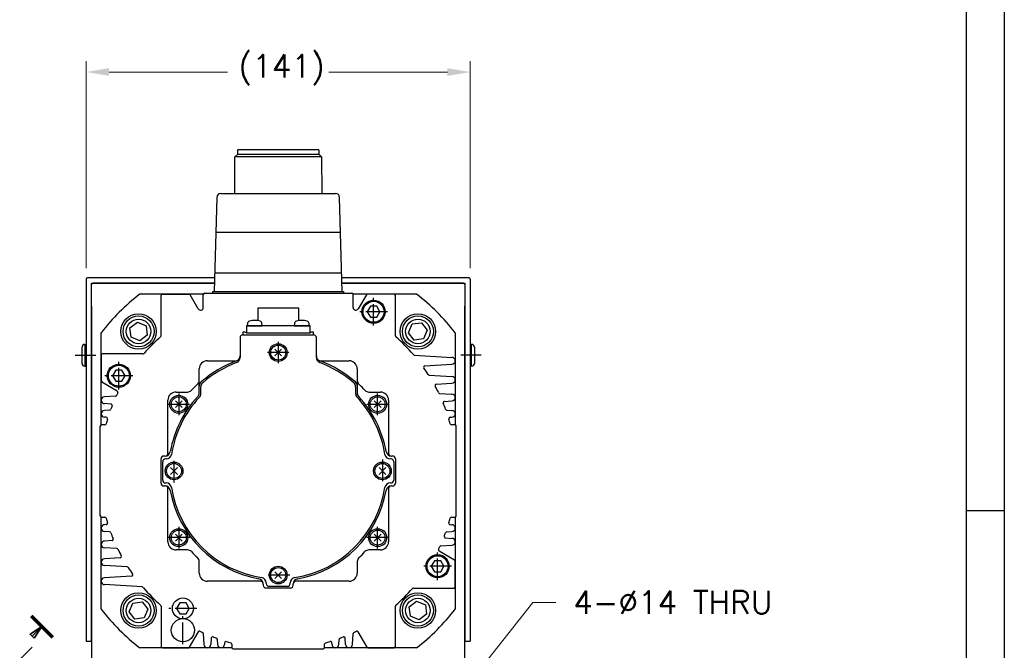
# Model space of a CAD drawing. Extents: x 18241 to 19925, y -4495 to -3297.
# Tile 10 of 24: x 19561 to 19923, y -3942 to -3710. Entities that reach past the tile are written whole.
import ezdxf

# ---------------------------------------------------------------- set-up
doc = ezdxf.new("R2010")
doc.units = 0
doc.header["$LTSCALE"] = 25.4
for name, pattern in [('CENTER', [2, 1.25, -0.25, 0.25, -0.25]), ('DASH_CENTER', [14, 11, -1, 1, -1]), ('PHANTOM', [63.5, 31.75, -6.35, 6.35, -6.35, 6.35, -6.35])]:
    doc.linetypes.add(name, pattern=pattern)
doc.layers.get('0').update_dxf_attribs({"linetype": 'CONTINUOUS'})
doc.layers.get('Defpoints').update_dxf_attribs({"linetype": 'CONTINUOUS'})
doc.layers.add('ATA-CENTER', color=133, linetype='CENTER')
doc.layers.add('ATA-DIM', color=252, linetype='CONTINUOUS', lineweight=25)
doc.layers.add('ATA-SECTION', color=3, linetype='CONTINUOUS', lineweight=35)
doc.styles.get("Standard").update_dxf_attribs({"font": 'simplex.shx'})
doc.dimstyles.new('ata_A1', dxfattribs={"dimtxt": 4.2, "dimasz": 4.2, "dimexe": 2, "dimexo": 2, "dimgap": 2, "dimtad": 0, "dimtih": 1, "dimtoh": 1, "dimdec": 6, "dimdsep": 46, "dimtxsty": 'Standard', "dimcen": 0, "dimclrd": 252, "dimclre": 252, "dimclrt": 4, "dimadec": 6, "dimazin": 2, "dimtfac": 1, "dimtdec": 6, "dimtofl": 0, "dimtmove": 0, "dimatfit": 3, "dimfxl": 0, "dimtolj": 1, "dimtzin": 0, "dimlwd": 0, "dimlwe": 0, "dimarcsym": 0})

# ---------------------------------------------------------------- blocks, each defined once
blk = doc.blocks.new('*D15322')
at = {"layer": 'ATA-DIM', "color": 252, "lineweight": 0}
for p, q in [((19585.61, -3801.6), (19585.61, -3725.52)), ((19726.61, -3801.6), (19726.61, -3725.52)), ((19594.01, -3729.52), (19637.53, -3729.52)), ((19718.21, -3729.52), (19674.68, -3729.52))]:
    blk.add_line(p, q, dxfattribs=at)
at = {"layer": 'ATA-DIM', "color": 252}
for points in [[(19594.01, -3728.12), (19594.01, -3730.92), (19585.61, -3729.52)], [(19718.21, -3730.92), (19718.21, -3728.12), (19726.61, -3729.52)]]:
    blk.add_solid(points, dxfattribs=at)
at = {"layer": 'Defpoints', "color": 0}
for p in [(19726.61, -3729.52), (19585.61, -3805.6), (19726.61, -3805.6)]:
    blk.add_point(p, dxfattribs=at)
at = {"layer": 'ATA-DIM', "color": 4, "insert": (19641.53, -3723.13), "char_height": 8.4, "attachment_point": 1}
blk.add_mtext('\\A1;(141)', dxfattribs=at)
blk = doc.blocks.new('*D15321')
at = {"layer": 'ATA-DIM', "color": 252, "lineweight": 0}
for p, q in [((19749.57, -3924.4), (19720.46, -3961.22)), ((19757.99, -3924.4), (19749.57, -3924.4))]:
    blk.add_line(p, q, dxfattribs=at)
at = {"layer": 'ATA-DIM', "color": 252}
blk.add_solid([(19719.36, -3960.35), (19721.56, -3962.09), (19715.25, -3967.81)], dxfattribs=at)
at = {"layer": 'Defpoints', "color": 0}
for p in [(19715.25, -3967.81), (19706.57, -3978.79)]:
    blk.add_point(p, dxfattribs=at)
at = {"layer": 'ATA-DIM', "color": 4, "insert": (19800.97, -3924.4), "char_height": 8.4, "attachment_point": 5}
blk.add_mtext('4-%%c14 THRU', dxfattribs=at)
blk = doc.blocks.new('ata-Border-A1-002')
at = {"color": 253, "ltscale": 0.5}
blk.add_line((841, 594), (841, 0), dxfattribs=at)
blk.add_line((834, 585), (834, 9))
at = {"color": 253, "linetype": 'Continuous'}
blk.add_line((841, 297), (834, 297), dxfattribs=at)

msp = doc.modelspace()

# ---------------------------------------------------------------- linework, layer by layer
at = {"color": 7, "linetype": 'Continuous'}
for p, q in [((19656.1078317, -3758.10047), (19641.2328317, -3758.10047)), ((19641.2328317, -3759.69047), (19641.2328317, -3758.10047)), ((19670.9828317, -3758.10047), (19656.1078317, -3758.10047)), ((19670.9828317, -3758.10047), (19670.9828317, -3759.69047)), ((19640.1298797, -3774.15047), (19640.2328317, -3760.69047)), ((19640.2328317, -3760.69047), (19641.2328317, -3759.69047)), ((19656.1078317, -3760.69047), (19640.2328317, -3760.69047)), ((19641.2328317, -3759.69047), (19656.1078317, -3759.69047)), ((19656.1078317, -3759.69047), (19670.9828317, -3759.69047)), ((19671.9828317, -3760.69047), (19656.1078317, -3760.69047)), ((19670.9828317, -3759.69047), (19671.9828317, -3760.69047)), ((19671.9828317, -3760.69047), (19672.0857837, -3774.15047)), ((19633.5653744, -3775.6067568), (19632.6165781, -3810.10047)), ((19635.0647373, -3774.15047), (19656.1078317, -3774.15047)), ((19656.1078317, -3774.15047), (19677.1509262, -3774.15047)), ((19679.5990854, -3810.10047), (19678.6502891, -3775.6067568)), ((19633.1938376, -3788.35047), (19656.1078317, -3788.35047)), ((19656.1078317, -3788.35047), (19679.0218259, -3788.35047)), ((19632.7565198, -3803.35047), (19656.1078317, -3803.35047)), ((19656.1078317, -3803.35047), (19679.4591437, -3803.35047)), ((19628.6495742, -3811.10047), (19605.3018282, -3811.10047)), ((19613.1078317, -3826.4642937), (19613.1078317, -3811.60047)), ((19613.6078317, -3811.10047), (19623.3191566, -3811.10047)), ((19626.7418063, -3816.5286732), (19623.7521693, -3811.35047)), ((19628.6078317, -3816.0286732), (19628.6078317, -3811.30047)), ((19629.1078317, -3810.80047), (19683.1078317, -3810.80047)), ((19632.1078317, -3810.10047), (19680.1078317, -3810.10047)), ((19632.1078317, -3810.80047), (19632.1078317, -3810.10047)), ((19680.1078317, -3810.10047), (19680.1078317, -3810.80047)), ((19706.9138353, -3811.10047), (19683.5660893, -3811.10047)), ((19683.6078317, -3816.0286732), (19683.6078317, -3811.30047)), ((19688.4634942, -3811.35047), (19685.4738572, -3816.5286732)), ((19699.1078317, -3826.4642937), (19699.1078317, -3811.60047)), ((19648.7078317, -3816.10047), (19663.5078317, -3816.10047)), ((19648.7078317, -3820.9093815), (19648.7078317, -3816.10047)), ((19663.5078317, -3816.10047), (19663.5078317, -3820.9093815)), ((19689.9531312, -3815.60047), (19688.7984307, -3817.60047)), ((19692.2625323, -3815.60047), (19689.9531312, -3815.60047)), ((19693.4172328, -3817.60047), (19692.2625323, -3815.60047)), ((19688.7984307, -3817.60047), (19689.9531312, -3819.60047)), ((19689.9531312, -3819.60047), (19692.2625323, -3819.60047)), ((19692.2625323, -3819.60047), (19693.4172328, -3817.60047)), ((19667.8078317, -3822.80047), (19644.4078317, -3822.80047)), ((19644.4078317, -3822.80047), (19644.4078317, -3825.30047)), ((19644.8019564, -3821.9532211), (19644.7278317, -3822.80047)), ((19644.7278317, -3822.80047), (19650.2278317, -3822.80047)), ((19650.2278317, -3822.80047), (19650.1537071, -3821.9532211)), ((19662.0619564, -3821.9532211), (19661.9878317, -3822.80047)), ((19661.9878317, -3822.80047), (19667.4878317, -3822.80047)), ((19667.4878317, -3822.80047), (19667.4137071, -3821.9532211)), ((19667.8078317, -3825.30047), (19667.8078317, -3822.80047)), ((19591.1078317, -3859.1422124), (19591.1078317, -3825.2944664)), ((19642.1078317, -3827.10047), (19642.1078317, -3834.4156706)), ((19643.1078317, -3826.10047), (19669.1078317, -3826.10047)), ((19644.4078317, -3825.30047), (19667.8078317, -3825.30047)), ((19670.1078317, -3834.4156706), (19670.1078317, -3827.10047)), ((19721.1078317, -3825.2944664), (19721.1078317, -3859.1422124)), ((19591.1078317, -3833.60047), (19591.1078317, -3843.0117949)), ((19606.4716554, -3833.10047), (19591.6078317, -3833.10047)), ((19654.8703949, -3831.3630331), (19657.3452686, -3833.8379069)), ((19657.3452686, -3831.3630331), (19654.8703949, -3833.8379069)), ((19706.0676621, -3833.5070271), (19719.8578317, -3834.35047)), ((19630.1078317, -3835.60047), (19640.9219531, -3835.60047)), ((19671.2937104, -3835.60047), (19682.1078317, -3835.60047)), ((19709.938401, -3837.4571684), (19719.8578317, -3836.85047)), ((19596.4531312, -3839.10047), (19595.2984307, -3841.10047)), ((19595.2984307, -3841.10047), (19596.4531312, -3843.10047)), ((19598.7625323, -3839.10047), (19596.4531312, -3839.10047)), ((19599.9172328, -3841.10047), (19598.7625323, -3839.10047)), ((19598.7625323, -3843.10047), (19599.9172328, -3841.10047)), ((19627.1078317, -3847.3940513), (19627.1078317, -3838.60047)), ((19685.1078317, -3838.60047), (19685.1078317, -3847.3940513)), ((19711.5519077, -3840.8424579), (19719.8578317, -3841.35047)), ((19597.0416266, -3846.726348), (19591.3578317, -3843.4448076)), ((19596.4531312, -3843.10047), (19598.7625323, -3843.10047)), ((19627.7078317, -3847.6300906), (19627.7078317, -3845.1899135)), ((19684.5078317, -3845.1899135), (19684.5078317, -3847.6300906)), ((19714.1290579, -3844.2008568), (19719.8578317, -3843.85047)), ((19596.3695374, -3848.6051036), (19592.3578317, -3848.85047)), ((19618.6078317, -3847.10047), (19622.8024268, -3847.10047)), ((19689.4132367, -3847.10047), (19693.6078317, -3847.10047)), ((19715.3526972, -3847.5749242), (19719.8578317, -3847.85047)), ((19594.6988222, -3851.4936511), (19592.3578317, -3851.35047)), ((19615.6078317, -3869.60047), (19615.6078317, -3850.10047)), ((19620.8452686, -3852.8379069), (19618.3703949, -3850.3630331)), ((19620.8452686, -3850.3630331), (19618.3703949, -3852.8379069)), ((19693.8452686, -3850.3630331), (19691.3703949, -3852.8379069)), ((19693.8452686, -3852.8379069), (19691.3703949, -3850.3630331)), ((19696.6078317, -3850.10047), (19696.6078317, -3869.60047)), ((19717.1199845, -3850.5179239), (19719.8578317, -3850.35047)), ((19594.2249396, -3853.7362728), (19592.3578317, -3853.85047)), ((19717.985678, -3853.7359642), (19719.8578317, -3853.85047)), ((19590.8078317, -3892.60047), (19590.8078317, -3859.60047)), ((19592.4701857, -3859.10047), (19591.3078317, -3859.10047)), ((19592.9964217, -3856.3895278), (19592.3578317, -3856.35047)), ((19719.2192418, -3856.3895278), (19719.8578317, -3856.35047)), ((19720.9078317, -3859.10047), (19719.7454778, -3859.10047)), ((19721.4078317, -3892.60047), (19721.4078317, -3859.60047)), ((19614.5288891, -3870.60047), (19614.1715237, -3870.60047)), ((19698.0441397, -3870.60047), (19697.6867744, -3870.60047)), ((19613.1078317, -3880.60047), (19613.1078317, -3871.60047)), ((19613.7078317, -3879.50047), (19613.7078317, -3872.70047)), ((19614.9524858, -3871.70047), (19614.7443258, -3871.70047)), ((19697.4713376, -3871.70047), (19697.2631777, -3871.70047)), ((19698.5078317, -3872.70047), (19698.5078317, -3879.50047)), ((19699.1078317, -3871.60047), (19699.1078317, -3880.60047)), ((19616.6203949, -3874.8630331), (19619.0952686, -3877.3379069)), ((19616.6203949, -3877.3379069), (19619.0952686, -3874.8630331)), ((19695.5952686, -3877.3379069), (19693.1203949, -3874.8630331)), ((19695.5952686, -3874.8630331), (19693.1203949, -3877.3379069)), ((19614.7443258, -3880.50047), (19614.9524858, -3880.50047)), ((19697.2631777, -3880.50047), (19697.4713376, -3880.50047)), ((19614.1715237, -3881.60047), (19614.5288891, -3881.60047)), ((19615.6078317, -3902.10047), (19615.6078317, -3882.60047)), ((19696.6078317, -3882.60047), (19696.6078317, -3902.10047)), ((19697.6867744, -3881.60047), (19698.0441397, -3881.60047)), ((19591.1078317, -3926.9064736), (19591.1078317, -3893.0587276)), ((19591.3078317, -3893.10047), (19592.4701857, -3893.10047)), ((19592.9964217, -3895.8114122), (19592.3578317, -3895.85047)), ((19719.2192418, -3895.8114122), (19719.8578317, -3895.85047)), ((19719.7454778, -3893.10047), (19720.9078317, -3893.10047)), ((19721.1078317, -3893.0587276), (19721.1078317, -3926.9064736)), ((19594.2299855, -3898.4649758), (19592.3578317, -3898.35047)), ((19618.3703949, -3901.8379069), (19620.8452686, -3899.3630331)), ((19618.3703949, -3899.3630331), (19620.8452686, -3901.8379069)), ((19691.3703949, -3899.3630331), (19693.8452686, -3901.8379069)), ((19691.3703949, -3901.8379069), (19693.8452686, -3899.3630331)), ((19717.9907239, -3898.4646672), (19719.8578317, -3898.35047)), ((19595.095679, -3901.6830161), (19592.3578317, -3901.85047)), ((19717.5168413, -3900.7072889), (19719.8578317, -3900.85047)), ((19596.8629663, -3904.6260158), (19592.3578317, -3904.35047)), ((19622.8024268, -3905.10047), (19618.6078317, -3905.10047)), ((19693.6078317, -3905.10047), (19689.4132367, -3905.10047)), ((19715.1740369, -3905.4745919), (19720.8578317, -3908.7561324)), ((19715.8461261, -3903.5958364), (19719.8578317, -3903.35047)), ((19598.0866056, -3908.0000832), (19592.3578317, -3908.35047)), ((19627.1078317, -3913.60047), (19627.1078317, -3909.405875)), ((19685.1078317, -3909.405875), (19685.1078317, -3913.60047)), ((19713.4531312, -3909.10047), (19712.2984307, -3911.10047)), ((19715.7625323, -3909.10047), (19713.4531312, -3909.10047)), ((19716.9172328, -3911.10047), (19715.7625323, -3909.10047)), ((19721.1078317, -3918.60047), (19721.1078317, -3909.1891451)), ((19600.6637558, -3911.3584821), (19592.3578317, -3910.85047)), ((19654.8703949, -3915.5879069), (19657.3452686, -3913.1130331)), ((19657.3452686, -3915.5879069), (19654.8703949, -3913.1130331)), ((19712.2984307, -3911.10047), (19713.4531312, -3913.10047)), ((19713.4531312, -3913.10047), (19715.7625323, -3913.10047)), ((19715.7625323, -3913.10047), (19716.9172328, -3911.10047)), ((19602.2772625, -3914.7437716), (19592.3578317, -3915.35047)), ((19649.6078317, -3916.60047), (19630.1078317, -3916.60047)), ((19650.6078317, -3917.6794126), (19650.6078317, -3918.036778)), ((19651.7078317, -3917.2558159), (19651.7078317, -3917.4639759)), ((19660.5078317, -3917.4639759), (19660.5078317, -3917.2558159)), ((19661.6078317, -3918.036778), (19661.6078317, -3917.6794126)), ((19682.1078317, -3916.60047), (19662.6078317, -3916.60047)), ((19606.1480014, -3918.6939129), (19592.3578317, -3917.85047)), ((19660.6078317, -3919.10047), (19651.6078317, -3919.10047)), ((19659.5078317, -3918.50047), (19652.7078317, -3918.50047)), ((19705.7440081, -3919.10047), (19720.6078317, -3919.10047)), ((19619.9531312, -3924.60047), (19618.7984307, -3926.60047)), ((19622.2625323, -3924.60047), (19619.9531312, -3924.60047)), ((19623.4172328, -3926.60047), (19622.2625323, -3924.60047)), ((19613.1078317, -3925.7366463), (19613.1078317, -3940.60047)), ((19618.7984307, -3926.60047), (19619.9531312, -3928.60047)), ((19622.2625323, -3928.60047), (19623.4172328, -3926.60047)), ((19699.1078317, -3940.60047), (19699.1078317, -3925.7366463)), ((19619.9531312, -3928.60047), (19622.2625323, -3928.60047)), ((19626.7337098, -3935.1666752), (19623.4521693, -3940.85047)), ((19688.7634942, -3940.85047), (19685.4819537, -3935.1666752)), ((19628.6124653, -3935.8387643), (19628.8578317, -3939.85047)), ((19631.5010129, -3937.5094796), (19631.3578317, -3939.85047)), ((19633.7436345, -3937.9833621), (19633.8578317, -3939.85047)), ((19636.3968896, -3939.21188), (19636.3578317, -3939.85047)), ((19675.8578317, -3939.85047), (19675.8187739, -3939.21188)), ((19678.3578317, -3939.85047), (19678.472029, -3937.9833621)), ((19680.8578317, -3939.85047), (19680.7146506, -3937.5094796)), ((19683.3578317, -3939.85047), (19683.6031982, -3935.8387643)), ((19639.1495742, -3941.10047), (19605.3018282, -3941.10047)), ((19613.6078317, -3941.10047), (19623.0191566, -3941.10047)), ((19639.1078317, -3939.7381161), (19639.1078317, -3940.90047)), ((19639.6078317, -3941.40047), (19672.6078317, -3941.40047)), ((19706.9138353, -3941.10047), (19673.0660893, -3941.10047)), ((19673.1078317, -3940.90047), (19673.1078317, -3939.7381161)), ((19689.1965069, -3941.10047), (19698.6078317, -3941.10047))]:
    msp.add_line(p, q, dxfattribs=at)
for p, q in [((19585.6078317, -3805.60047), (19585.6078317, -3938.60047)), ((19632.7541099, -3805.10047), (19586.1078317, -3805.10047)), ((19726.1078317, -3805.10047), (19679.4615536, -3805.10047)), ((19726.6078317, -3805.60047), (19726.6078317, -3938.60047)), ((19587.6078317, -3807.10047), (19632.6990972, -3807.10047)), ((19587.6078317, -3807.60047), (19588.1078317, -3807.10047)), ((19587.6078317, -3938.60047), (19587.6078317, -3807.10047)), ((19632.6990972, -3807.10047), (19588.1078317, -3807.10047)), ((19724.1078317, -3807.10047), (19679.5165663, -3807.10047)), ((19679.5165663, -3807.10047), (19724.6078317, -3807.10047)), ((19724.1078317, -3807.10047), (19724.6078317, -3807.60047)), ((19724.6078317, -3807.10047), (19724.6078317, -3938.60047)), ((19587.6078317, -3815.60047), (19587.6078317, -3962.276842)), ((19724.6078317, -3962.276842), (19724.6078317, -3815.60047)), ((19601.6435319, -3823.5063091), (19604.3939388, -3821.400303)), ((19602.0921831, -3826.9412344), (19601.6435319, -3823.5063091)), ((19604.3939388, -3821.400303), (19607.5929971, -3822.7292223)), ((19607.5929971, -3822.7292223), (19608.0416483, -3826.1641476)), ((19703.938148, -3825.2838796), (19705.2670673, -3822.0848214)), ((19705.2670673, -3822.0848214), (19708.7019927, -3821.6361701)), ((19708.7019927, -3821.6361701), (19710.8079987, -3824.3865771)), ((19605.2912414, -3828.2701537), (19602.0921831, -3826.9412344)), ((19608.0416483, -3826.1641476), (19605.2912414, -3828.2701537)), ((19706.0441541, -3828.0342866), (19703.938148, -3825.2838796)), ((19710.8079987, -3824.3865771), (19709.4790794, -3827.5856353)), ((19584.1078317, -3836.60047), (19584.1078317, -3830.60047)), ((19585.1078317, -3829.60047), (19585.6078317, -3829.60047)), ((19585.1078317, -3829.60047), (19585.1078317, -3837.60047)), ((19709.4790794, -3827.5856353), (19706.0441541, -3828.0342866)), ((19727.1078317, -3829.60047), (19726.6078317, -3829.60047)), ((19727.1078317, -3837.60047), (19727.1078317, -3829.60047)), ((19728.1078317, -3830.60047), (19728.1078317, -3836.60047)), ((19585.1078317, -3837.60047), (19585.6078317, -3837.60047)), ((19727.1078317, -3837.60047), (19726.6078317, -3837.60047)), ((19601.4076648, -3927.8143629), (19602.7365841, -3924.6153047)), ((19602.7365841, -3924.6153047), (19606.1715094, -3924.1666534)), ((19606.1715094, -3924.1666534), (19608.2775154, -3926.9170604)), ((19704.1740152, -3926.0367923), (19706.9244221, -3923.9307863)), ((19706.9244221, -3923.9307863), (19710.1234804, -3925.2597056)), ((19603.5136708, -3930.5647699), (19601.4076648, -3927.8143629)), ((19608.2775154, -3926.9170604), (19606.9485962, -3930.1161186)), ((19704.6226664, -3929.4717177), (19704.1740152, -3926.0367923)), ((19710.1234804, -3925.2597056), (19710.5721316, -3928.6946309)), ((19606.9485962, -3930.1161186), (19603.5136708, -3930.5647699)), ((19707.8217246, -3930.800637), (19704.6226664, -3929.4717177)), ((19710.5721316, -3928.6946309), (19707.8217246, -3930.800637)), ((19585.6078317, -3938.60047), (19587.6078317, -3938.60047)), ((19724.6078317, -3938.60047), (19726.6078317, -3938.60047))]:
    msp.add_line(p, q)
at = {"color": 171, "linetype": 'Continuous'}
for p, q in [((19643.1078317, -3825.10047), (19643.1078317, -3826.10047)), ((19643.8721495, -3825.10047), (19643.1078317, -3825.10047)), ((19669.1078317, -3825.10047), (19668.343514, -3825.10047)), ((19669.1078317, -3826.10047), (19669.1078317, -3825.10047))]:
    msp.add_line(p, q, dxfattribs=at)
at = {"color": 4, "linetype": 'PHANTOM'}
msp.add_line((19591.6035766, -3843.30047), (19591.1078317, -3843.30047), dxfattribs=at)
at = {"color": 7, "linetype": 'Continuous'}
for centre, radius in [((19691.1078317, -3817.60047), 4.25), ((19691.1078317, -3817.60047), 3.85), ((19604.8425901, -3824.8352284), 4.5), ((19707.3730734, -3824.8352284), 4.5), ((19707.3730734, -3824.8352284), 4.5), ((19656.1078317, -3832.60047), 3.25), ((19656.1078317, -3832.60047), 2.75), ((19597.6078317, -3841.10047), 4.25), ((19597.6078317, -3841.10047), 3.85), ((19619.6078317, -3851.60047), 3.3), ((19619.6078317, -3851.60047), 2.75), ((19692.6078317, -3851.60047), 3.3), ((19692.6078317, -3851.60047), 2.75), ((19617.8578317, -3876.10047), 3.25), ((19617.8578317, -3876.10047), 2.75), ((19694.3578317, -3876.10047), 3.25), ((19694.3578317, -3876.10047), 2.75), ((19619.6078317, -3900.60047), 3.3), ((19619.6078317, -3900.60047), 2.75), ((19692.6078317, -3900.60047), 3.3), ((19692.6078317, -3900.60047), 2.75), ((19714.6078317, -3911.10047), 4.25), ((19714.6078317, -3911.10047), 3.85), ((19656.1078317, -3914.35047), 3.25), ((19656.1078317, -3914.35047), 2.75), ((19604.8425901, -3927.3657116), 4.5), ((19621.1078317, -3926.60047), 3.85), ((19707.3730734, -3927.3657116), 4.5), ((19621.1078317, -3934.60047), 4.25)]:
    msp.add_circle(centre, radius, dxfattribs=at)
for centre, radius in [((19604.8425901, -3824.8352284), 6.5), ((19604.8425901, -3824.8352284), 5.7), ((19707.3730734, -3824.8352284), 6.5), ((19707.3730734, -3824.8352284), 5.7), ((19604.8425901, -3927.3657116), 6.5), ((19707.3730734, -3927.3657116), 6.5), ((19604.8425901, -3927.3657116), 5.7), ((19707.3730734, -3927.3657116), 5.7)]:
    msp.add_circle(centre, radius)
for centre, radius, start, end in [((19635.0647373, -3775.65047), 1.5, 90, 178.33004215), ((19677.1509262, -3775.65047), 1.5, 1.66995785, 90), ((19656.1078317, -3876.10047), 82.5, 128.012279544, 141.987720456), ((19613.6078317, -3811.60047), 0.5, 90, 180), ((19623.3191566, -3811.60047), 0.5, 30, 90), ((19629.1078317, -3811.30047), 0.5, 90, 180), ((19683.1078317, -3811.30047), 0.5, 0, 90), ((19688.8965069, -3811.60047), 0.5, 90, 150), ((19698.6078317, -3811.60047), 0.5, 0, 90), ((19656.1078317, -3876.10047), 82.5, 38.012279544, 51.987720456), ((19627.6078317, -3816.0286732), 1, 210, 0), ((19684.6078317, -3816.0286732), 1, 180, 330), ((19645.7981511, -3822.0403769), 1, 106.257027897, 175), ((19647.4778317, -3827.80047), 7, 90, 106.257027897), ((19647.4778317, -3827.80047), 7, 73.742972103, 90), ((19649.1575124, -3822.0403769), 1, 5, 73.742972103), ((19663.0581511, -3822.0403769), 1, 106.257027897, 175), ((19664.7378317, -3827.80047), 7, 90, 106.257027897), ((19664.7378317, -3827.80047), 7, 73.742972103, 90), ((19666.4175124, -3822.0403769), 1, 5, 73.742972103), ((19656.1078317, -3876.10047), 65.5, 131.230577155, 138.769422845), ((19612.6078317, -3826.4642937), 0.5, 311.230577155, 0), ((19643.1078317, -3827.10047), 1, 90, 180), ((19669.1078317, -3827.10047), 1, 0, 90), ((19699.6078317, -3826.4642937), 0.5, 180, 228.769422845), ((19656.1078317, -3876.10047), 65.5, 40.76188053, 48.769422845), ((19591.6078317, -3833.60047), 0.5, 90, 180), ((19606.4716554, -3832.60047), 0.5, 270, 318.769422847), ((19640.1078317, -3833.7736678), 2, 290.707147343, 0), ((19640.1078317, -3834.4156706), 2, 290.998448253, 0), ((19672.1078317, -3833.7736678), 2, 180, 249.292852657), ((19672.1078317, -3834.4156706), 2, 180, 249.001551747), ((19719.8578317, -3835.60047), 1.25, 270, 90), ((19630.1078317, -3838.60047), 3, 90, 180), ((19656.1078317, -3876.10047), 43.2499523, 110.707147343, 130.885250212), ((19656.1078317, -3876.10047), 42.65, 110.998448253, 130.499882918), ((19656.1078317, -3876.10047), 42.65, 49.500117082, 69.001551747), ((19656.1078317, -3876.10047), 43.2499523, 49.114749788, 69.292852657), ((19682.1078317, -3838.60047), 3, 0, 90), ((19709.9689253, -3837.9562358), 0.5, 93.5, 215.305989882), ((19656.1078317, -3876.10047), 65.5, 32.804479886, 35.305989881), ((19711.5824319, -3840.3433905), 0.5, 212.804479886, 266.5), ((19719.8578317, -3842.60047), 1.25, 270, 90), ((19591.6078317, -3843.0117949), 0.5, 180, 240), ((19656.1078317, -3876.10047), 43.5, 132.94677559, 137.05322441), ((19625.1078317, -3842.795065), 2, 312.94677559, 0), ((19629.1078317, -3844.9145987), 2, 130.885250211, 180), ((19629.7078317, -3845.1899135), 2, 130.499882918, 180), ((19682.5078317, -3845.1899135), 2, 0, 49.500117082), ((19683.1078317, -3844.9145987), 2, 0, 49.114749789), ((19687.1078317, -3842.795065), 2, 180, 227.05322441), ((19656.1078317, -3876.10047), 43.5, 42.94677559, 47.05322441), ((19714.1595821, -3844.6999242), 0.5, 93.5, 208.40922585), ((19656.1078317, -3876.10047), 65.5, 26.089007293, 28.409225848), ((19592.3578317, -3850.10047), 1.25, 90, 270), ((19656.1078317, -3876.10047), 65.5, 153.991680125, 154.90261522), ((19596.7916266, -3847.1593607), 0.5, 0, 60), ((19596.7916266, -3847.1593607), 0.5, 333.991680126, 0), ((19618.6078317, -3850.10047), 3, 90, 180), ((19656.1078317, -3876.10047), 40.2499523, 137.199896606, 169.774951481), ((19656.1078317, -3876.10047), 39.65, 136.877337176, 171.160826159), ((19622.8024268, -3845.10047), 2, 270, 317.05322441), ((19625.1078317, -3847.3940513), 2, 317.199896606, 0), ((19625.7078317, -3847.6300906), 2, 316.877337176, 0), ((19686.5078317, -3847.6300906), 2, 180, 223.122662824), ((19656.1078317, -3876.10047), 39.65, 8.839173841, 43.122662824), ((19687.1078317, -3847.3940513), 2, 180, 222.800103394), ((19656.1078317, -3876.10047), 40.2499523, 10.225048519, 42.800103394), ((19689.4132367, -3845.10047), 2, 222.94677559, 270), ((19693.6078317, -3850.10047), 3, 0, 90), ((19715.3832215, -3847.0758568), 0.5, 206.089007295, 266.5), ((19719.8578317, -3849.10047), 1.25, 270, 90), ((19656.1078317, -3876.10047), 65.5, 158.575863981, 159.731919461), ((19594.6682979, -3851.9927185), 0.5, 338.575863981, 86.5), ((19717.1505087, -3851.0169913), 0.5, 93.5, 202.338597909), ((19656.1078317, -3876.10047), 65.4953734, 20.269849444, 22.338597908), ((19592.3578317, -3855.10047), 1.25, 90, 270), ((19594.1944153, -3853.2372054), 0.5, 273.5, 339.731919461), ((19718.0162022, -3853.2368968), 0.5, 200.269849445, 266.5), ((19719.8578317, -3855.10047), 1.25, 270, 90), ((19591.3078317, -3859.60047), 0.5, 90, 180), ((19592.4701857, -3858.60047), 0.5, 270, 344.624043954), ((19656.1078317, -3876.10047), 65.5, 163.076835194, 164.624043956), ((19592.9658974, -3856.8885952), 0.5, 343.076835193, 86.5), ((19719.2497661, -3856.8885952), 0.5, 93.5, 196.923164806), ((19656.1078317, -3876.10047), 65.5, 15.375956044, 16.923164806), ((19719.7454778, -3858.60047), 0.5, 195.375956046, 270), ((19720.9078317, -3859.60047), 0.5, 0, 90), ((19614.1078317, -3871.60047), 1, 90, 180), ((19614.5288891, -3868.60047), 2, 270, 349.774951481), ((19614.6078317, -3869.60047), 1, 270, 0), ((19614.9524858, -3869.70047), 2, 270, 351.160826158), ((19697.2631777, -3869.70047), 2, 188.839173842, 270), ((19697.6867744, -3868.60047), 2, 190.225048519, 270), ((19697.6078317, -3869.60047), 1, 180, 270), ((19698.1078317, -3871.60047), 1, 0, 90), ((19614.7078317, -3872.70047), 1, 90, 180), ((19697.5078317, -3872.70047), 1, 0, 90), ((19614.1078317, -3880.60047), 1, 180, 270), ((19614.7078317, -3879.50047), 1, 180, 270), ((19614.9524858, -3882.50047), 2, 8.839173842, 90), ((19697.2631777, -3882.50047), 2, 90, 171.160826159), ((19697.5078317, -3879.50047), 1, 270, 0), ((19698.1078317, -3880.60047), 1, 270, 0), ((19614.5288891, -3883.60047), 2, 10.225048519, 90), ((19614.6078317, -3882.60047), 1, 0, 90), ((19656.1078317, -3876.10047), 40.2499523, 190.225048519, 259.774951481), ((19656.1078317, -3876.10047), 39.65, 188.839173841, 261.160826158), ((19656.1078317, -3876.10047), 39.65, 278.839173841, 351.160826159), ((19656.1078317, -3876.10047), 40.2499523, 280.225048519, 349.774951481), ((19697.6867744, -3883.60047), 2, 90, 169.774951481), ((19697.6078317, -3882.60047), 1, 90, 180), ((19591.3078317, -3892.60047), 0.5, 180, 270), ((19592.3578317, -3897.10047), 1.25, 90, 270), ((19592.4701857, -3893.60047), 0.5, 15.375956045, 90), ((19656.1078317, -3876.10047), 65.5, 195.375956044, 196.923164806), ((19592.9658974, -3895.3123448), 0.5, 273.5, 16.923164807), ((19719.2497661, -3895.3123448), 0.5, 163.076835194, 266.5), ((19656.1078317, -3876.10047), 65.5, 343.076835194, 344.624043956), ((19719.7454778, -3893.60047), 0.5, 90, 164.624043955), ((19719.8578317, -3897.10047), 1.25, 270, 90), ((19720.9078317, -3892.60047), 0.5, 270, 0), ((19594.1994613, -3898.9640432), 0.5, 20.269849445, 86.5), ((19656.1078317, -3876.10047), 65.4953734, 200.269849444, 202.338597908), ((19656.1078317, -3876.10047), 65.5, 338.575863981, 339.731919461), ((19718.0212482, -3898.9637346), 0.5, 93.500000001, 159.73191946), ((19592.3578317, -3903.10047), 1.25, 90, 270), ((19595.0651548, -3901.1839487), 0.5, 273.5, 22.338597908), ((19618.6078317, -3902.10047), 3, 180, 270), ((19693.6078317, -3902.10047), 3, 270, 0), ((19717.5473656, -3900.2082215), 0.5, 158.575863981, 266.5), ((19719.8578317, -3902.10047), 1.25, 270, 90), ((19596.832442, -3905.1250832), 0.5, 26.089007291, 86.5), ((19656.1078317, -3876.10047), 65.5, 206.089007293, 208.409225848), ((19622.8024268, -3907.10047), 2, 42.94677559, 90), ((19656.1078317, -3876.10047), 43.5, 222.94677559, 227.05322441), ((19656.1078317, -3876.10047), 43.5, 312.94677559, 317.05322441), ((19689.4132367, -3907.10047), 2, 90, 137.05322441), ((19715.4240369, -3905.0415792), 0.5, 153.991680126, 240), ((19656.1078317, -3876.10047), 65.5, 333.991680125, 334.90261522), ((19715.8766503, -3904.0949038), 0.5, 93.5, 154.902615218), ((19592.3578317, -3909.60047), 1.25, 90, 270), ((19598.0560813, -3907.5010158), 0.5, 273.5, 28.409225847), ((19625.1078317, -3909.405875), 2, 0, 47.05322441), ((19687.1078317, -3909.405875), 2, 132.94677559, 180), ((19720.6078317, -3909.1891451), 0.5, 0, 60), ((19600.6332315, -3911.8575495), 0.5, 32.804479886, 86.5), ((19656.1078317, -3876.10047), 65.5, 212.804479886, 215.305989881), ((19602.2467382, -3914.2447042), 0.5, 273.5, 35.305989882), ((19630.1078317, -3913.60047), 3, 180, 270), ((19682.1078317, -3913.60047), 3, 270, 0), ((19592.3578317, -3916.60047), 1.25, 90, 270), ((19648.6078317, -3917.6794126), 2, 0, 79.774951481), ((19649.6078317, -3917.60047), 1, 0, 90), ((19649.7078317, -3917.2558159), 2, 0, 81.160826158), ((19652.7078317, -3917.50047), 1, 180, 270), ((19659.5078317, -3917.50047), 1, 270, 0), ((19662.5078317, -3917.2558159), 2, 98.839173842, 180), ((19663.6078317, -3917.6794126), 2, 100.225048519, 180), ((19662.6078317, -3917.60047), 1, 90, 180), ((19606.1174771, -3919.1929803), 0.5, 40.761880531, 86.5), ((19656.1078317, -3876.10047), 65.5, 220.76188053, 228.769422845), ((19651.6078317, -3918.10047), 1, 180, 270), ((19660.6078317, -3918.10047), 1, 270, 0), ((19656.1078317, -3876.10047), 65.5, 311.230577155, 318.769422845), ((19705.7440081, -3919.60047), 0.5, 90, 138.769422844), ((19720.6078317, -3918.60047), 0.5, 270, 0), ((19656.1078317, -3876.10047), 82.5, 218.012279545, 231.987720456), ((19612.6078317, -3925.7366463), 0.5, 0, 48.769422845), ((19699.6078317, -3925.7366463), 0.5, 131.230577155, 180), ((19656.1078317, -3876.10047), 82.5, 308.012279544, 321.987720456), ((19627.1667225, -3935.4166752), 0.5, 63.991680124, 150), ((19656.1078317, -3876.10047), 65.5, 243.991680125, 244.90261522), ((19628.1133979, -3935.8692886), 0.5, 3.5, 64.90261522), ((19684.1022656, -3935.8692886), 0.5, 115.097384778, 176.5), ((19656.1078317, -3876.10047), 65.5, 295.09738478, 296.008319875), ((19685.048941, -3935.4166752), 0.5, 30, 116.008319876), ((19632.0000803, -3937.5400038), 0.5, 68.575863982, 176.5), ((19656.1078317, -3876.10047), 65.5, 248.575863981, 249.731919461), ((19633.2445671, -3938.0138864), 0.5, 3.5, 69.73191946), ((19636.895957, -3939.2424043), 0.5, 73.076835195, 176.5), ((19656.1078317, -3876.10047), 65.5, 253.076835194, 254.624043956), ((19638.6078317, -3939.7381161), 0.5, 0, 74.624043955), ((19673.6078317, -3939.7381161), 0.5, 105.375956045, 180), ((19656.1078317, -3876.10047), 65.5, 285.375956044, 286.923164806), ((19675.3197065, -3939.2424043), 0.5, 3.5, 106.923164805), ((19678.9710964, -3938.0138864), 0.5, 110.26808054, 176.5), ((19656.1078317, -3876.10047), 65.5, 290.268080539, 291.424136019), ((19680.2155832, -3937.5400038), 0.5, 3.5, 111.42413602), ((19613.6078317, -3940.60047), 0.5, 180, 270), ((19623.0191566, -3940.60047), 0.5, 270, 330), ((19630.1078317, -3939.85047), 1.25, 180, 0), ((19635.1078317, -3939.85047), 1.25, 180, 0), ((19639.6078317, -3940.90047), 0.5, 180, 270), ((19672.6078317, -3940.90047), 0.5, 270, 0), ((19677.1078317, -3939.85047), 1.25, 180, 0), ((19682.1078317, -3939.85047), 1.25, 180, 0), ((19689.1965069, -3940.60047), 0.5, 210, 270), ((19698.6078317, -3940.60047), 0.5, 270, 0)]:
    msp.add_arc(centre, radius, start, end, dxfattribs=at)
for centre, radius, start, end in [((19586.1078317, -3805.60047), 0.5, 90, 180), ((19726.1078317, -3805.60047), 0.5, 0, 90), ((19585.1078317, -3830.60047), 1, 90, 180), ((19727.1078317, -3830.60047), 1, 0, 90), ((19585.1078317, -3836.60047), 1, 180, 270), ((19727.1078317, -3836.60047), 1, 270, 0)]:
    msp.add_arc(centre, radius, start, end)
at = {"color": 171, "linetype": 'Continuous'}
for centre, start, end in [((19643.8048178, -3826.0982006), 52.913938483, 86.139259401), ((19668.4108457, -3826.0982006), 93.860740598, 127.086061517)]:
    msp.add_arc(centre, 1, start, end, dxfattribs=at)
at = {"color": 1, "linetype": 'DASH_CENTER'}
for centre, start, end in [((19706.0981864, -3833.0079597), 220.761880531, 266.5), ((19596.3390132, -3848.1060362), 273.5, 334.902615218)]:
    msp.add_arc(centre, 0.5, start, end, dxfattribs=at)
at = {"layer": 'ATA-CENTER', "ltscale": 0.25}
for p, q in [((19691.1078317, -3822.70047), (19691.1078317, -3812.50047)), ((19696.2078317, -3817.60047), (19686.0078317, -3817.60047)), ((19656.1078317, -3828.70047), (19656.1078317, -3836.50047)), ((19581.6078317, -3833.60047), (19589.1078317, -3833.60047)), ((19660.0078317, -3832.60047), (19652.2078317, -3832.60047)), ((19730.6078317, -3833.60047), (19723.1078317, -3833.60047)), ((19597.6078317, -3846.20047), (19597.6078317, -3836.00047)), ((19602.7078317, -3841.10047), (19592.5078317, -3841.10047)), ((19619.6078317, -3847.60047), (19619.6078317, -3855.60047)), ((19692.6078317, -3855.60047), (19692.6078317, -3847.60047)), ((19615.6078317, -3851.60047), (19623.6078317, -3851.60047)), ((19688.6078317, -3851.60047), (19696.6078317, -3851.60047)), ((19617.8578317, -3880.35047), (19617.8578317, -3871.85047)), ((19694.3578317, -3871.85047), (19694.3578317, -3880.35047)), ((19619.6078317, -3896.60047), (19619.6078317, -3904.60047)), ((19692.6078317, -3904.60047), (19692.6078317, -3896.60047)), ((19623.6078317, -3900.60047), (19615.6078317, -3900.60047)), ((19696.6078317, -3900.60047), (19688.6078317, -3900.60047)), ((19714.6078317, -3916.20047), (19714.6078317, -3906.00047)), ((19719.7078317, -3911.10047), (19709.5078317, -3911.10047)), ((19660.3578317, -3914.35047), (19651.8578317, -3914.35047)), ((19626.2078317, -3926.60047), (19616.0078317, -3926.60047)), ((19621.1078317, -3939.70047), (19621.1078317, -3929.50047))]:
    msp.add_line(p, q, dxfattribs=at)
at = {"layer": 'ATA-SECTION', "linetype": 'Continuous', "lineweight": 70}
msp.add_line((19565.378734, -3929.3713722), (19573.212569, -3937.2052073), dxfattribs=at)
at = {"layer": 'ATA-SECTION', "linetype": 'Continuous'}
for p, q in [((19569.2956515, -3933.2882898), (19565.0530108, -3936.1167169)), ((19565.7601176, -3936.8238237), (19569.2956515, -3933.2882898)), ((19566.4672244, -3937.5309304), (19569.2956515, -3933.2882898)), ((19565.0530108, -3936.1167169), (19566.4672244, -3937.5309304)), ((19561.2121966, -3945.3717446), (19565.7601176, -3940.8238237))]:
    msp.add_line(p, q, dxfattribs=at)
at = {"layer": 'ATA-SECTION', "linetype": 'Continuous', "flags": 128}
msp.add_lwpolyline([(19566.4672168, -3937.5309296), (19569.2956431, -3933.28829), (19565.0530131, -3936.1167164), (19566.4672168, -3937.5309296)], dxfattribs=at)
at = {"layer": 'ATA-SECTION'}
msp.add_solid([(19566.4672168, -3937.5309296), (19569.2956431, -3933.28829), (19565.0530131, -3936.1167164), (19566.4672168, -3937.5309296)], dxfattribs=at)

# ---------------------------------------------------------------- block references
at = {"xscale": 2, "yscale": 2, "zscale": 2}
msp.add_blockref('ata-Border-A1-002', (18240.6270144, -4484.7060806), dxfattribs=at)

# ---------------------------------------------------------------- dimensions: what is measured, and where the dimension line sits
at = {"layer": 'ATA-DIM'}
dim = msp.add_linear_dim(base=(19726.6078317, -3729.5154648), p1=(19585.6078317, -3805.60047), p2=(19726.6078317, -3805.60047), angle=180, text='(<>)', dimstyle='ata_A1', override={"dimscale": 2, "dimtol": 0, "dimlim": 0, "dimtp": 0, "dimtm": 0, "dimtfac": 0.571429, "dimtdec": 2, "dimtolj": 1, "dimtzin": 0}, dxfattribs=at)
dim.commit()
dim.dimension.update_dxf_attribs({"geometry": '*D15322', "text_midpoint": (19656.1078317, -3729.5154648), "dimtype": 160})
dim = msp.add_diameter_dim_2p(p1=(19706.5673276, -3978.7908957), p2=(19715.249887, -3967.8084932), text='4-<> THRU', dimstyle='ata_A1', override={"dimscale": 2, "dimtp": 0.1, "dimtm": 0.1, "dimtfac": 0.71, "dimtdec": 3, "dimtolj": 0, "dimtzin": 8}, dxfattribs=at)
dim.commit()
dim.dimension.update_dxf_attribs({"geometry": '*D15321', "text_midpoint": (19800.9673338, -3924.4010142), "dimtype": 163})

doc.saveas('drawing.dxf')
